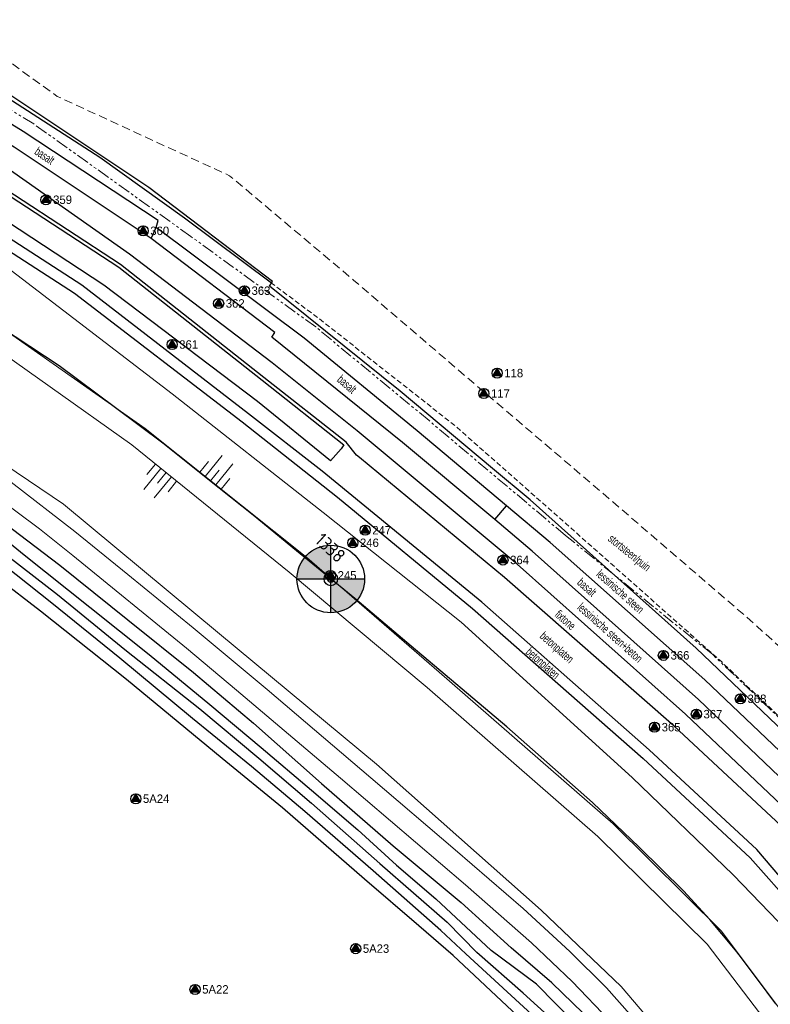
# Model space of a CAD drawing. Header units: metres. Extents: x 62183 to 64287, y 386037 to 390061.
# Tile 18 of 38: x 62837 to 62948, y 387993 to 388138. Entities that reach past the tile are written whole.
import ezdxf
from ezdxf.enums import TextEntityAlignment as Align

# ---------------------------------------------------------------- set-up
doc = ezdxf.new("R2010")
doc.units = ezdxf.units.M
doc.linetypes.add('HIDDEN', pattern=[0.375, 0.25, -0.125])
doc.linetypes.add('PHANTOM2', pattern=[1.25, 0.625, -0.125, 0.125, -0.125, 0.125, -0.125])
doc.layers.get('0').update_dxf_attribs({"linetype": 'CONTINUOUS'})
for name, color, linetype in [('0 @ 0.5', 7, 'CONTINUOUS'), ('0 @ 1', 7, 'CONTINUOUS'), ('0 @ 5', 7, 'CONTINUOUS'), ('BS-BINNENKRUINLIJN-KPN', 253, 'CONTINUOUS'), ('BS-INSTEEK-SLOOT-KPN', 253, 'CONTINUOUS'), ('BS-SCHEIDINGSL-TALUDBEKL-NTZ', 253, 'CONTINUOUS'), ('BS-SCHEIDINGSLIJN-TALUDBEKL', 253, 'CONTINUOUS'), ('BS-WATERLIJN-KPN', 253, 'CONTINUOUS')]:
    doc.layers.add(name, color=color, linetype=linetype)
for name, color, linetype, lineweight in [('BS-Boorpunten', 253, 'CONTINUOUS', 25), ('BS-Boorpuntnummer', 253, 'CONTINUOUS', 25), ('BS-Dijkpaal', 2, 'CONTINUOUS', 25), ('BS-Dijkpaalnr', 6, 'CONTINUOUS', 25), ('BS-KANT-KREUKELBERM', 35, 'PHANTOM2', 0), ('BS-KANT-VERHARDING', 253, 'CONTINUOUS', 0), ('BS-KRUINLIJN', 253, 'CONTINUOUS', 0), ('BS-OVERIGE-TEKSTEN', 253, 'CONTINUOUS', 0), ('BS-TEENLIJN', 11, 'CONTINUOUS', 0), ('BS-TEENSCHOT-GECONSTRUEERD', 1, 'HIDDEN', 13), ('BS-TUSSENBERM', 253, 'CONTINUOUS', 0), ('BS-ZANDLIJN', 2, 'HIDDEN', 20)]:
    doc.layers.add(name, color=color, linetype=linetype, lineweight=lineweight)
doc.layers.add('THEORETISCHE_NULLIJN', color=125, linetype='CONTINUOUS', plot=False)
doc.styles.add('ISO', font='isocp.shx', dxfattribs={"height": 2.5})

# ---------------------------------------------------------------- blocks, each defined once
blk = doc.blocks.new('dijkpaal')
at = {"layer": 'BS-Dijkpaal'}
h = blk.add_hatch(color=256, dxfattribs=at)
h.paths.add_polyline_path([(0, 0), (0, 1, 0.414214), (-1, 0)])
h.paths.add_polyline_path([(1, 0), (0, 0), (0, -1, 0.414214)])
for p, q in [((0, -1), (0, 1)), ((-1, 0), (1, 0))]:
    blk.add_line(p, q, dxfattribs=at)
blk.add_circle((0, 0), 1, dxfattribs=at)
blk = doc.blocks.new('*U722')
at = {"layer": '0 @ 0.5', "xscale": 0.5, "yscale": 0.5, "zscale": 0.5}
blk.add_blockref('dijkpaal', (62882.893, 388055.634), dxfattribs=at)
at = {"layer": '0 @ 1'}
blk.add_blockref('dijkpaal', (62882.893, 388055.634), dxfattribs=at)
at = {"layer": '0 @ 5', "xscale": 5, "yscale": 5, "zscale": 5}
blk.add_blockref('dijkpaal', (62882.893, 388055.634), dxfattribs=at)
blk = doc.blocks.new('S03')
at = {"color": 0}
for p, q in [((-2.01, 0), (-2.01, -2.01)), ((-1, 0), (-1, -4.01)), ((0, 0), (0, -2.01)), ((1, 0), (1, -4.01)), ((2.01, 0), (2.01, -2.01))]:
    blk.add_line(p, q, dxfattribs=at)
blk = doc.blocks.new('S04')
at = {"color": 0}
for p, q in [((-1, 0), (-1, 4.01)), ((1, 0), (1, 4.01)), ((-2.01, 0), (-2.01, 2.01)), ((0, 0), (0, 2.01)), ((2.01, 0), (2.01, 2.01))]:
    blk.add_line(p, q, dxfattribs=at)
blk = doc.blocks.new('punt-boring')
at = {"layer": 'BS-Boorpunten'}
h = blk.add_hatch(color=8, dxfattribs=at)
h.dxf.hatch_style = 1
h.paths.add_polyline_path([(0.01, 1), (-0.87, -0.49), (0.86, -0.51)])
h = blk.add_hatch(color=1, dxfattribs=at)
h.dxf.hatch_style = 1
h.paths.add_polyline_path([(0.01, 1), (-0.87, -0.49), (0.86, -0.51)])
at = {"layer": 'BS-Boorpunten', "color": 8}
blk.add_lwpolyline([(0.01, 1), (-0.87, -0.49), (0.86, -0.51)], close=True, dxfattribs=at)
at = {"layer": 'BS-Boorpunten', "color": 1}
blk.add_lwpolyline([(0.01, 1), (-0.87, -0.49), (0.86, -0.51)], close=True, dxfattribs=at)
at = {"layer": 'BS-Boorpunten', "color": 8}
blk.add_circle((0, 0), 1, dxfattribs=at)
at = {"layer": 'BS-Boorpunten', "color": 1}
blk.add_circle((0, 0), 1, dxfattribs=at)
blk = doc.blocks.new('*U277', base_point=(62905.529, 388083.079))
at = {"layer": 'BS-Boorpunten', "xscale": 1.499999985, "yscale": 1.499999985, "zscale": 1.499999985}
blk.add_blockref('punt-boring', (62905.529, 388083.079), dxfattribs=at)
at = {"layer": 'BS-Boorpuntnummer', "linetype": 'ByBlock', "insert": (62907.649, 388083.079), "char_height": 2.5, "attachment_point": 4}
blk.add_mtext('117', dxfattribs=at)
blk = doc.blocks.new('*U278', base_point=(62907.5, 388086.091))
at = {"layer": 'BS-Boorpunten', "xscale": 1.499999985, "yscale": 1.499999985, "zscale": 1.499999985}
blk.add_blockref('punt-boring', (62907.5, 388086.091), dxfattribs=at)
at = {"layer": 'BS-Boorpuntnummer', "linetype": 'ByBlock', "insert": (62909.62, 388086.091), "char_height": 2.5, "attachment_point": 4}
blk.add_mtext('118', dxfattribs=at)
blk = doc.blocks.new('*U348', base_point=(62882.849, 388056.162))
at = {"layer": 'BS-Boorpunten', "xscale": 1.499999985, "yscale": 1.499999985, "zscale": 1.499999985}
blk.add_blockref('punt-boring', (62882.849, 388056.162), dxfattribs=at)
at = {"layer": 'BS-Boorpuntnummer', "linetype": 'ByBlock', "insert": (62884.969, 388056.162), "char_height": 2.5, "attachment_point": 4}
blk.add_mtext('245', dxfattribs=at)
blk = doc.blocks.new('*U349', base_point=(62886.148, 388060.979))
at = {"layer": 'BS-Boorpunten', "xscale": 1.499999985, "yscale": 1.499999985, "zscale": 1.499999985}
blk.add_blockref('punt-boring', (62886.148, 388060.979), dxfattribs=at)
at = {"layer": 'BS-Boorpuntnummer', "linetype": 'ByBlock', "insert": (62888.268, 388060.979), "char_height": 2.5, "attachment_point": 4}
blk.add_mtext('246', dxfattribs=at)
blk = doc.blocks.new('*U350', base_point=(62887.968, 388062.852))
at = {"layer": 'BS-Boorpunten', "xscale": 1.499999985, "yscale": 1.499999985, "zscale": 1.499999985}
blk.add_blockref('punt-boring', (62887.968, 388062.852), dxfattribs=at)
at = {"layer": 'BS-Boorpuntnummer', "linetype": 'ByBlock', "insert": (62890.088, 388062.852), "char_height": 2.5, "attachment_point": 4}
blk.add_mtext('247', dxfattribs=at)
blk = doc.blocks.new('*U553', base_point=(62840.763, 388111.739))
at = {"layer": 'BS-Boorpunten', "xscale": 1.499999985, "yscale": 1.499999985, "zscale": 1.499999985}
blk.add_blockref('punt-boring', (62840.763, 388111.739), dxfattribs=at)
at = {"layer": 'BS-Boorpuntnummer', "linetype": 'ByBlock', "insert": (62842.883, 388111.739), "char_height": 2.5, "attachment_point": 4}
blk.add_mtext('359', dxfattribs=at)
blk = doc.blocks.new('*U554', base_point=(62855.133, 388107.138))
at = {"layer": 'BS-Boorpunten', "xscale": 1.499999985, "yscale": 1.499999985, "zscale": 1.499999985}
blk.add_blockref('punt-boring', (62855.133, 388107.138), dxfattribs=at)
at = {"layer": 'BS-Boorpuntnummer', "linetype": 'ByBlock', "insert": (62857.253, 388107.138), "char_height": 2.5, "attachment_point": 4}
blk.add_mtext('360', dxfattribs=at)
blk = doc.blocks.new('*U555', base_point=(62859.417, 388090.32))
at = {"layer": 'BS-Boorpunten', "xscale": 1.499999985, "yscale": 1.499999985, "zscale": 1.499999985}
blk.add_blockref('punt-boring', (62859.417, 388090.32), dxfattribs=at)
at = {"layer": 'BS-Boorpuntnummer', "linetype": 'ByBlock', "insert": (62861.537, 388090.32), "char_height": 2.5, "attachment_point": 4}
blk.add_mtext('361', dxfattribs=at)
blk = doc.blocks.new('*U556', base_point=(62866.301, 388096.396))
at = {"layer": 'BS-Boorpunten', "xscale": 1.499999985, "yscale": 1.499999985, "zscale": 1.499999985}
blk.add_blockref('punt-boring', (62866.301, 388096.396), dxfattribs=at)
at = {"layer": 'BS-Boorpuntnummer', "linetype": 'ByBlock', "insert": (62868.421, 388096.396), "char_height": 2.5, "attachment_point": 4}
blk.add_mtext('362', dxfattribs=at)
blk = doc.blocks.new('*U557', base_point=(62870.112, 388098.282))
at = {"layer": 'BS-Boorpunten', "xscale": 1.499999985, "yscale": 1.499999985, "zscale": 1.499999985}
blk.add_blockref('punt-boring', (62870.112, 388098.282), dxfattribs=at)
at = {"layer": 'BS-Boorpuntnummer', "linetype": 'ByBlock', "insert": (62872.232, 388098.282), "char_height": 2.5, "attachment_point": 4}
blk.add_mtext('363', dxfattribs=at)
blk = doc.blocks.new('*U558', base_point=(62908.361, 388058.442))
at = {"layer": 'BS-Boorpunten', "xscale": 1.499999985, "yscale": 1.499999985, "zscale": 1.499999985}
blk.add_blockref('punt-boring', (62908.361, 388058.442), dxfattribs=at)
at = {"layer": 'BS-Boorpuntnummer', "linetype": 'ByBlock', "insert": (62910.481, 388058.442), "char_height": 2.5, "attachment_point": 4}
blk.add_mtext('364', dxfattribs=at)
blk = doc.blocks.new('*U559', base_point=(62930.775, 388033.698))
at = {"layer": 'BS-Boorpunten', "xscale": 1.499999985, "yscale": 1.499999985, "zscale": 1.499999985}
blk.add_blockref('punt-boring', (62930.775, 388033.698), dxfattribs=at)
at = {"layer": 'BS-Boorpuntnummer', "linetype": 'ByBlock', "insert": (62932.895, 388033.698), "char_height": 2.5, "attachment_point": 4}
blk.add_mtext('365', dxfattribs=at)
blk = doc.blocks.new('*U560', base_point=(62932.089, 388044.325))
at = {"layer": 'BS-Boorpunten', "xscale": 1.499999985, "yscale": 1.499999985, "zscale": 1.499999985}
blk.add_blockref('punt-boring', (62932.089, 388044.325), dxfattribs=at)
at = {"layer": 'BS-Boorpuntnummer', "linetype": 'ByBlock', "insert": (62934.209, 388044.325), "char_height": 2.5, "attachment_point": 4}
blk.add_mtext('366', dxfattribs=at)
blk = doc.blocks.new('*U561', base_point=(62936.966, 388035.626))
at = {"layer": 'BS-Boorpunten', "xscale": 1.499999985, "yscale": 1.499999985, "zscale": 1.499999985}
blk.add_blockref('punt-boring', (62936.966, 388035.626), dxfattribs=at)
at = {"layer": 'BS-Boorpuntnummer', "linetype": 'ByBlock', "insert": (62939.086, 388035.626), "char_height": 2.5, "attachment_point": 4}
blk.add_mtext('367', dxfattribs=at)
blk = doc.blocks.new('*U562', base_point=(62943.481, 388037.898))
at = {"layer": 'BS-Boorpunten', "xscale": 1.499999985, "yscale": 1.499999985, "zscale": 1.499999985}
blk.add_blockref('punt-boring', (62943.481, 388037.898), dxfattribs=at)
at = {"layer": 'BS-Boorpuntnummer', "linetype": 'ByBlock', "insert": (62945.601, 388037.898), "char_height": 2.5, "attachment_point": 4}
blk.add_mtext('368', dxfattribs=at)
blk = doc.blocks.new('*U623', base_point=(62862.811, 387994.9))
at = {"layer": 'BS-Boorpunten', "xscale": 1.499999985, "yscale": 1.499999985, "zscale": 1.499999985}
blk.add_blockref('punt-boring', (62862.811, 387994.9), dxfattribs=at)
at = {"layer": 'BS-Boorpuntnummer', "linetype": 'ByBlock', "insert": (62864.931, 387994.9), "char_height": 2.5, "attachment_point": 4}
blk.add_mtext('5A22', dxfattribs=at)
blk = doc.blocks.new('*U624', base_point=(62886.573, 388000.934))
at = {"layer": 'BS-Boorpunten', "xscale": 1.499999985, "yscale": 1.499999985, "zscale": 1.499999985}
blk.add_blockref('punt-boring', (62886.573, 388000.934), dxfattribs=at)
at = {"layer": 'BS-Boorpuntnummer', "linetype": 'ByBlock', "insert": (62888.693, 388000.934), "char_height": 2.5, "attachment_point": 4}
blk.add_mtext('5A23', dxfattribs=at)
blk = doc.blocks.new('*U625', base_point=(62854.05, 388023.112))
at = {"layer": 'BS-Boorpunten', "xscale": 1.499999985, "yscale": 1.499999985, "zscale": 1.499999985}
blk.add_blockref('punt-boring', (62854.05, 388023.112), dxfattribs=at)
at = {"layer": 'BS-Boorpuntnummer', "linetype": 'ByBlock', "insert": (62856.17, 388023.112), "char_height": 2.5, "attachment_point": 4}
blk.add_mtext('5A24', dxfattribs=at)
blk = doc.blocks.new('A$C58CE76E8')
at = {"layer": 'BS-Boorpunten', "xscale": 0.5, "yscale": 0.5, "zscale": 0.5}
for name, p in [('*U553', (62840.763, 388111.739)), ('*U554', (62855.133, 388107.138)), ('*U557', (62870.112, 388098.282)), ('*U556', (62866.301, 388096.396)), ('*U555', (62859.417, 388090.32)), ('*U278', (62907.5, 388086.091)), ('*U277', (62905.529, 388083.079)), ('*U350', (62887.968, 388062.852)), ('*U349', (62886.148, 388060.979)), ('*U558', (62908.361, 388058.442)), ('*U348', (62882.849, 388056.162)), ('*U560', (62932.089, 388044.325)), ('*U562', (62943.481, 388037.898)), ('*U561', (62936.966, 388035.626)), ('*U559', (62930.775, 388033.698)), ('*U625', (62854.05, 388023.112)), ('*U624', (62886.573, 388000.934)), ('*U623', (62862.811, 387994.9))]:
    blk.add_blockref(name, p, dxfattribs=at)
at = {"layer": 'BS-Boorpunten', "color": 253, "xscale": 0.5, "yscale": 0.5, "zscale": 0.5}
for name, p in [('*U553', (62840.763, 388111.739)), ('*U553', (62840.763, 388111.739)), ('*U553', (62840.763, 388111.739)), ('*U554', (62855.133, 388107.138)), ('*U554', (62855.133, 388107.138)), ('*U554', (62855.133, 388107.138)), ('*U557', (62870.112, 388098.282)), ('*U557', (62870.112, 388098.282)), ('*U557', (62870.112, 388098.282)), ('*U556', (62866.301, 388096.396)), ('*U556', (62866.301, 388096.396)), ('*U556', (62866.301, 388096.396)), ('*U555', (62859.417, 388090.32)), ('*U555', (62859.417, 388090.32)), ('*U555', (62859.417, 388090.32)), ('*U278', (62907.5, 388086.091)), ('*U278', (62907.5, 388086.091)), ('*U278', (62907.5, 388086.091)), ('*U277', (62905.529, 388083.079)), ('*U277', (62905.529, 388083.079)), ('*U277', (62905.529, 388083.079)), ('*U350', (62887.968, 388062.852)), ('*U350', (62887.968, 388062.852)), ('*U350', (62887.968, 388062.852)), ('*U349', (62886.148, 388060.979)), ('*U349', (62886.148, 388060.979)), ('*U349', (62886.148, 388060.979)), ('*U558', (62908.361, 388058.442)), ('*U558', (62908.361, 388058.442)), ('*U558', (62908.361, 388058.442)), ('*U348', (62882.849, 388056.162)), ('*U348', (62882.849, 388056.162)), ('*U348', (62882.849, 388056.162)), ('*U560', (62932.089, 388044.325)), ('*U560', (62932.089, 388044.325)), ('*U560', (62932.089, 388044.325)), ('*U562', (62943.481, 388037.898)), ('*U562', (62943.481, 388037.898)), ('*U562', (62943.481, 388037.898)), ('*U561', (62936.966, 388035.626)), ('*U561', (62936.966, 388035.626)), ('*U561', (62936.966, 388035.626)), ('*U559', (62930.775, 388033.698)), ('*U559', (62930.775, 388033.698)), ('*U559', (62930.775, 388033.698)), ('*U625', (62854.05, 388023.112)), ('*U625', (62854.05, 388023.112)), ('*U625', (62854.05, 388023.112)), ('*U624', (62886.573, 388000.934)), ('*U624', (62886.573, 388000.934)), ('*U624', (62886.573, 388000.934)), ('*U623', (62862.811, 387994.9)), ('*U623', (62862.811, 387994.9)), ('*U623', (62862.811, 387994.9))]:
    blk.add_blockref(name, p, dxfattribs=at)
at = {"layer": 'BS-Boorpuntnummer', "color": 8, "xscale": 0.7499999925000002, "yscale": 0.7499999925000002, "zscale": 0.7499999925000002}
for p in [(62840.763, 388111.739), (62855.133, 388107.138), (62870.112, 388098.282), (62866.301, 388096.396), (62859.417, 388090.32), (62907.5, 388086.091), (62905.529, 388083.079), (62887.968, 388062.852), (62886.148, 388060.979), (62908.361, 388058.442), (62882.849, 388056.162), (62932.089, 388044.325), (62943.481, 388037.898), (62936.966, 388035.626), (62930.775, 388033.698), (62854.05, 388023.112), (62886.573, 388000.934), (62862.811, 387994.9)]:
    blk.add_blockref('punt-boring', p, dxfattribs=at)
at = {"layer": 'BS-Boorpuntnummer', "color": 8, "char_height": 1.25, "attachment_point": 4}
for s, insert in [('359', (62841.823, 388111.739)), ('360', (62856.193, 388107.138)), ('363', (62871.172, 388098.282)), ('362', (62867.361, 388096.396)), ('361', (62860.477, 388090.32)), ('118', (62908.56, 388086.091)), ('117', (62906.589, 388083.079)), ('247', (62889.028, 388062.852)), ('246', (62887.208, 388060.979)), ('364', (62909.421, 388058.442)), ('245', (62883.909, 388056.162)), ('366', (62933.149, 388044.325)), ('368', (62944.541, 388037.898)), ('367', (62938.026, 388035.626)), ('365', (62931.835, 388033.698)), ('5A24', (62855.11, 388023.112)), ('5A23', (62887.633, 388000.934)), ('5A22', (62863.871, 387994.9))]:
    blk.add_mtext(s, dxfattribs=dict(at, insert=insert))

msp = doc.modelspace()

# ---------------------------------------------------------------- linework, layer by layer
at = {"layer": 'BS-BINNENKRUINLIJN-KPN'}
for points in [[(62834.56, 388063.95), (62842.83, 388057.69), (62852.86, 388049.58), (62862.56, 388041.8), (62871.46, 388034.28), (62881.53, 388025.37), (62892.13, 388016.14), (62902.2, 388007.75), (62909.58, 388001.08)], [(62922.05, 387977.84), (62922.62, 387977.9), (62923.11, 387978.11), (62924.74, 387979.04), (62925.83, 387979.73), (62926.75, 387980.4), (62927.09, 387980.92), (62927.08, 387982.44), (62924.88, 387985.88), (62920.21, 387991.38), (62915.59, 387995.89), (62909.58, 388001.08)]]:
    msp.add_lwpolyline(points, dxfattribs=at)
at = {"layer": 'BS-INSTEEK-SLOOT-KPN'}
for points in [[(62830.12, 388065.2), (62837.56, 388059.2), (62847.24, 388051.46), (62856.05, 388044.44), (62865.01, 388037.04), (62872.61, 388030.72), (62880.02, 388024.38), (62886.9, 388018.53), (62892.63, 388013.29), (62898.45, 388008.33), (62906.63, 388000.67)], [(62900.98, 387999.9), (62895.91, 388004.33), (62887.9, 388011.24), (62875.74, 388021.79), (62866.8, 388029.09), (62852.67, 388040.75), (62839.97, 388050.87), (62827.39, 388060.55)], [(62900.98, 387999.9), (62910.49, 387990.98), (62916.03, 387985.16), (62920.1, 387979.81), (62922.05, 387977.84), (62924.82, 387979.54), (62925.61, 387980.97), (62925.87, 387981.51), (62925.75, 387982.3), (62923.09, 387985.44), (62919, 387989.9), (62913.34, 387995.68), (62906.63, 388000.67)]]:
    msp.add_lwpolyline(points, dxfattribs=at)
at = {"layer": 'BS-KANT-KREUKELBERM', "ltscale": 3}
msp.add_lwpolyline([(63128.76, 387777.83), (63115.67, 387798.44), (63105.13, 387814.54), (63095.83, 387828.65), (63075.5, 387850.9), (63069.14, 387861), (63056.97, 387880.3), (63039.39, 387905.91), (63021.08, 387934.58), (63004.2, 387959.86), (62987.11, 387987.33), (62977.58, 388003.19), (62965.27, 388019.68), (62958.9, 388025.91), (62939.38, 388044.45), (62917.61, 388062.07), (62897.44, 388079.06), (62880.66, 388092.92), (62862.19, 388106.32), (62838.97, 388122.96), (62807.1, 388142.35)], dxfattribs=at)
at = {"layer": 'BS-KANT-VERHARDING'}
for points in [[(62924.18, 387990.24, 1.7), (62918.62, 387996.1, 1.69), (62912.58, 388001.79, 1.66), (62902.82, 388010.38, 1.63), (62884.33, 388026.14, 1.61), (62868.96, 388039.16, 1.63), (62861.55, 388045.38, 1.63), (62844.72, 388059.11, 1.62), (62839.81, 388063.03, 1.63), (62829.47, 388070.74, 1.62)], [(62835.62, 388069.97, 1.67), (62845.03, 388062.67, 1.71), (62852.86, 388056.3, 1.71), (62862.53, 388048.41, 1.71), (62873.47, 388039.28, 1.7), (62888.81, 388026.2, 1.67), (62901.27, 388015.58, 1.68), (62911.36, 388006.87, 1.71), (62918.27, 388000.52, 1.74), (62923.69, 387995.16, 1.77), (62929.04, 387989.06, 1.78)]]:
    msp.add_polyline3d(points, dxfattribs=at)
at = {"layer": 'BS-KRUINLIJN'}
for points in [[(63087.49, 387778.11), (63070.43, 387804.36), (63052.72, 387831.46), (63037.74, 387853.5), (63034.26, 387858.54), (63016.56, 387884.84), (62997.76, 387913.31), (62980.85, 387938.83), (62963.01, 387965.72), (62948.53, 387988.51), (62938.56, 388001.6), (62922.37, 388017.51), (62897.17, 388039.6), (62876.74, 388056.64), (62853.44, 388075.49), (62829.25, 388092.67), (62801.18, 388109.51), (62770.17, 388127.7), (62741.9, 388145.53)], [(63090.36, 387779.49), (63072.94, 387805.56), (63054.76, 387833.07), (63040.11, 387855.19), (63019.1, 387886.86), (63000.59, 387914.92), (62983.29, 387940.6), (62981.93, 387942.86), (62965.79, 387967.4), (62951.13, 387989.59), (62940.68, 388003.54), (62924.68, 388019.41), (62898.91, 388041.86), (62879.36, 388058.81), (62855.43, 388077.89), (62830.85, 388095.15), (62802.63, 388112.65), (62771.63, 388130.47), (62744.3, 388146.77)]]:
    msp.add_lwpolyline(points, dxfattribs=at)
at = {"layer": 'BS-SCHEIDINGSL-TALUDBEKL-NTZ'}
msp.add_lwpolyline([(62874.11, 388099.42), (62861.25, 388109.03), (62848.72, 388117.99), (62834.28, 388127.34), (62816.33, 388138.49), (62780.58, 388158.48), (62750.42, 388175.81), (62750.44, 388175.83), (62751.73, 388177.81), (62749.05, 388179.34), (62738.77, 388186.47), (62730.88, 388197.57), (62726.99, 388207.18), (62724.37, 388206.54)], dxfattribs=at)
at = {"layer": 'BS-SCHEIDINGSLIJN-TALUDBEKL'}
for points in [[(62748.75, 388163.25), (62752.64, 388160.97), (62774.67, 388148.09), (62807.1, 388129.36), (62828, 388117.13), (62851.54, 388101.75), (62872.76, 388085.03), (62884.84, 388075.5), (62884.43, 388074.89), (62882.87, 388073.1), (62872.06, 388081.91), (62849.32, 388099.12), (62826.12, 388114.33), (62804.6, 388126.62), (62772.93, 388145.23), (62747.13, 388160.39), (62742.02, 388163.32)], [(63072.56, 387845.88), (63071.4, 387847.25), (63052.08, 387877.11), (63033.36, 387904.9), (63016.79, 387930.27), (63002.19, 387952.38), (62998.55, 387957.89), (62981.72, 387983.21), (62967.4, 388004.72), (62962.82, 388011.68), (62961.45, 388013.76), (62953.57, 388022.29), (62937.3, 388037.81), (62912.7, 388059.77), (62907.14, 388064.42), (62893.49, 388075.84), (62874.18, 388091.41), (62874.59, 388092.08), (62856.34, 388105.99), (62836.07, 388119.52), (62810.51, 388135.01), (62777.8, 388153.84)], [(63117, 387781.84), (63104.67, 387800.74), (63088.36, 387825.28), (63086.27, 387827.45), (63074.91, 387839.21), (63070.64, 387844.89), (63067.69, 387848.81), (63049.75, 387875.45), (63031.07, 387903.93), (63014.7, 387928.44), (62995.85, 387956.57), (62979.3, 387981.76), (62968.22, 387998.13), (62958.02, 388013.19), (62951.41, 388020.41), (62935.38, 388035.61), (62910.47, 388057.82), (62886.8, 388077.56), (62874.24, 388087.63), (62853.12, 388103.71), (62829.65, 388120.19), (62808.82, 388132.22), (62776.17, 388151.02)], [(62949.45, 388019.14), (62933.68, 388033.86), (62908.58, 388055.87), (62887.13, 388073.62), (62886.67, 388073.97), (62885.17, 388075.9), (62872.97, 388085.44), (62851.77, 388102.17), (62828.24, 388117.55), (62807.36, 388129.7), (62774.8, 388148.54)], [(63107.49, 387782.51), (63097.66, 387797.25), (63086.59, 387813.84), (63078.56, 387823.85), (63069.9, 387832.84), (63063.64, 387840.47), (63049.83, 387861.99), (63028.63, 387893.16), (63010.35, 387921.33), (62993.17, 387947.25), (62975.52, 387974.18), (62959.22, 387998.47), (62952.43, 388007.97), (62945.91, 388015.59), (62929.99, 388030.37), (62905.22, 388052.21), (62881.63, 388071.57), (62870.74, 388080.06), (62846.08, 388099.11), (62825.06, 388112.68), (62803.33, 388125.32), (62771.87, 388143.61)], [(63072.21, 387853.45), (63071.06, 387854.82), (63051.74, 387884.68), (63033.01, 387912.47), (63016.45, 387937.84), (63001.85, 387959.95), (62998.21, 387965.46), (62981.38, 387990.78), (62967.06, 388012.29), (62962.47, 388019.25), (62961.11, 388021.33), (62953.23, 388029.86), (62936.96, 388045.38), (62912.36, 388067.33), (62906.79, 388071.99), (62893.14, 388083.41), (62873.84, 388098.98), (62874.25, 388099.65), (62855.99, 388113.56), (62835.73, 388127.09), (62810.16, 388142.58)], [(62771.33, 388142.14), (62802.26, 388124.12), (62824.4, 388111.2), (62845, 388097.94), (62869.76, 388078.89), (62883.89, 388067.75), (62903.85, 388051.25), (62929.11, 388029.09), (62944.93, 388014.36), (62951.56, 388006.9), (62958.04, 387997.61), (62973.96, 387973.48), (62991.89, 387946.56), (63009.1, 387920.63), (63027.72, 387892.56), (63048.55, 387861.07), (63062.82, 387839.74), (63068.84, 387831.93), (63077.88, 387823.03), (63085.62, 387813.21), (63096.84, 387796.56)], [(62856.34, 388105.99), (62857.05, 388107.66), (62857.36, 388108.67), (62837.38, 388121.84), (62812.23, 388137.31), (62810.51, 388135.01)], [(63070.64, 387844.89), (63072.56, 387845.88), (63075.43, 387847.36), (63074.29, 387848.53), (63066.81, 387859.77), (63054.21, 387878.72), (63035.83, 387906.17), (63018.48, 387932.51), (63004.59, 387953.71), (63001.22, 387958.86), (62983.99, 387984.84), (62969.54, 388006.73), (62965.22, 388013.1), (62962.56, 388017.02), (62956.37, 388023.47), (62938.22, 388040.73), (62915.36, 388061.04), (62908.89, 388066.47), (62895.69, 388077.56), (62878.97, 388091.27), (62857.05, 388107.66)], [(62907.14, 388064.42), (62908.89, 388066.47)]]:
    msp.add_lwpolyline(points, dxfattribs=at)
at = {"layer": 'BS-TEENLIJN'}
msp.add_lwpolyline([(62732.96, 388141.74), (62744.73, 388132.4), (62757.38, 388122.52), (62769.54, 388113.41), (62781.27, 388106.16), (62798.42, 388095.62), (62818.94, 388083.2), (62843.34, 388066.7), (62866.43, 388047.51), (62889.63, 388028.25), (62914.01, 388006.62), (62925.85, 387995.32), (62933.7, 387986.1), (62945.88, 387967.58), (62962.85, 387942.08), (62980.71, 387914.99), (62990.39, 387900.43), (63000.67, 387885.11), (63014.22, 387864.43), (63030.78, 387839.44), (63048.37, 387813.81), (63063.72, 387790.56)], dxfattribs=at)
at = {"layer": 'BS-TEENSCHOT-GECONSTRUEERD', "ltscale": 3, "flags": 128}
msp.add_lwpolyline([(63465.67, 387263.56), (63459.24, 387271.51), (63453.52, 387277.93), (63453.52, 387277.92), (63453.52, 387277.93), (63466.29, 387286.16), (63480.85, 387295.82), (63481.63, 387295.24), (63483.22, 387294.05), (63485.8, 387292.73), (63488.8, 387292.01), (63491.59, 387291.92), (63494.12, 387292.62), (63497.51, 387294.73), (63499.71, 387297.49), (63500.66, 387300.21), (63500.75, 387304.57), (63499.97, 387307.28), (63497.61, 387310.59), (63493.86, 387314.17), (63490.12, 387316.38), (63484.88, 387317.92), (63480.08, 387318.18), (63475.37, 387317.57), (63471.7, 387315.56), (63446.67, 387296.81), (63444.67, 387296.83), (63443.76, 387297.61), (63435.82, 387309.68), (63433.26, 387313.22), (63427.19, 387322.37), (63423.23, 387329.49), (63420.74, 387334.54), (63408.88, 387361.31), (63399.22, 387375.91), (63384.01, 387398.88), (63370.3, 387420.39), (63368.86, 387422.12), (63346.74, 387445.44), (63338.9, 387456.81), (63329.14, 387472.07), (63309.26, 387502.53), (63294.58, 387523.48), (63281.09, 387544.87), (63278.71, 387549.5), (63274.96, 387558.14), (63271.18, 387566.62), (63269.86, 387569.72), (63266.08, 387575.42), (63257.86, 387587.61), (63254.21, 387593.49), (63241.12, 387612.74), (63238.72, 387616.27), (63231.95, 387624.5), (63223.5, 387632.91), (63217.99, 387639.15), (63203.84, 387659.41), (63198.14, 387667.88), (63181.92, 387692.51), (63164.86, 387718.87), (63154.14, 387735.8), (63143.85, 387751.73), (63136.56, 387763.47), (63136.97, 387763.67), (63129.34, 387778.02), (63125.73, 387783.26), (63111.78, 387805.43), (63095.03, 387830.64), (63088.96, 387837.97), (63075.18, 387853.89), (63070.42, 387861.68), (63069.89, 387861.4), (63064, 387870.79), (63043.38, 387902.36), (63032.98, 387918.72), (63004.45, 387961.04), (62988.13, 387987.34), (62977.58, 388003.19), (62965.38, 388019.69), (62958.93, 388026.04), (62940.67, 388043.4), (62917.73, 388063.78), (62901.32, 388078.27), (62881.2, 388094.12), (62874.11, 388099.42)], dxfattribs=at)
at = {"layer": 'BS-TUSSENBERM'}
msp.add_lwpolyline([(63096.13, 387783.26), (63078.9, 387809.8), (63060.53, 387837.84), (63046.07, 387859.27), (63025.1, 387889.95), (63005.89, 387918.68), (62989.4, 387945.28), (62971.92, 387971), (62955.52, 387996.04), (62949.14, 388004.91), (62942.42, 388011.86), (62927.48, 388026.27), (62902.17, 388049.24), (62881.76, 388065.47), (62859.43, 388083.03), (62834.95, 388101.77), (62806.71, 388118.64), (62775.32, 388137.04), (62748.1, 388152.93)], dxfattribs=at)
at = {"layer": 'BS-WATERLIJN-KPN'}
for points in [[(62745.5, 388107.06), (62746.58, 388107.19), (62748.03, 388106.89), (62751.58, 388105.22), (62753.03, 388104.13), (62756.29, 388102.61), (62768.17, 388096.28), (62779.04, 388091.52), (62788.99, 388087.08), (62796.72, 388083.56), (62803.12, 388080.1), (62812.65, 388074.12), (62822.33, 388068.37), (62826.57, 388065.49), (62833.46, 388060.28), (62842.47, 388053.36), (62852.42, 388045.22), (62863.54, 388036.42), (62872.26, 388029.14), (62880.02, 388022.45), (62890.14, 388013.54), (62900.1, 388004.84), (62904.49, 388000.38)], [(62902.88, 388000.16), (62899.15, 388003.63), (62889.15, 388012.43), (62879.05, 388021.21), (62871.18, 388027.91), (62862.44, 388035), (62851.67, 388043.94), (62841.62, 388052.04), (62832.69, 388059.12), (62825.95, 388064.2), (62821.82, 388067.04), (62812.17, 388072.82), (62802.73, 388078.56), (62796.3, 388082.04), (62789.04, 388084.91), (62778.5, 388089.76), (62767.96, 388094.6), (62755.85, 388100.87), (62748.81, 388105.37), (62748.34, 388105.61), (62746.57, 388106.07), (62745.62, 388106.52), (62745.5, 388107.06)], [(62902.88, 388000.16), (62912.64, 387991.2), (62917.67, 387986.23), (62922.72, 387979.83), (62922.97, 387979.58), (62924.23, 387980.51), (62923.04, 387982.26), (62920.77, 387985.09), (62917.15, 387989.08), (62911.36, 387994.37), (62904.49, 388000.38)]]:
    msp.add_lwpolyline(points, dxfattribs=at)
at = {"layer": 'BS-ZANDLIJN', "ltscale": 5, "flags": 128}
msp.add_lwpolyline([(63499.08, 387299.63), (63500.1, 387306.8), (63500.27, 387307.99), (63492.93, 387317.11), (63485.31, 387320.31), (63475.04, 387320.46), (63462.1, 387310.5), (63453.76, 387302.52), (63440.93, 387303.78), (63439.29, 387311.75), (63425.01, 387338.69), (63416.67, 387354.76), (63402.28, 387380.84), (63385.28, 387406.49), (63374.18, 387421.66), (63362.49, 387439.23), (63353.78, 387446.19), (63334.9, 387474.97), (63319.09, 387498.52), (63302.14, 387523.17), (63290.16, 387543.28), (63284.12, 387557.03), (63269.4, 387580.68), (63253.34, 387604.89), (63262.31, 387614.97), (63262.18, 387620.97), (63256.2, 387625.51), (63237.06, 387626.56), (63224.06, 387644.56), (63216.36, 387654.02), (63197.93, 387680.66), (63184.85, 387699.77), (63185.17, 387703.51), (63161.21, 387737.38), (63146.38, 387762.17), (63132.37, 387780.02), (63135.45, 387789.41), (63133.35, 387803.78), (63124.99, 387813.96), (63116.28, 387808.33), (63105.35, 387823.92), (63110.55, 387828.03), (63104.78, 387835.02), (63099.89, 387831.82), (63092.83, 387846.72), (63082.81, 387855.9), (63064.07, 387885.9), (63046.82, 387909.75), (63026.5, 387938.73), (63021.75, 387950.76), (63011.69, 387964.23), (62993.29, 387992.34), (62976.78, 388012.96), (62963.96, 388032.4), (62944.94, 388049.53), (62923.13, 388068.32), (62903.35, 388085.18), (62886.25, 388099.87), (62867.92, 388115.3), (62842.43, 388127.04), (62811.69, 388149.25), (62781.94, 388164.96), (62758.96, 388179.44), (62753.68, 388189.75), (62734.43, 388203.05), (62722.76, 388228.37), (62716.48, 388251.68), (62715.49, 388256.83), (62721.04, 388258.28), (62723.79, 388262.51), (62722.96, 388267.45), (62728.46, 388268.46), (62735.89, 388270.43), (62739.09, 388277.71), (62738.04, 388284.96), (62721.63, 388286.09), (62706.72, 388286.62), (62702.37, 388293.45), (62701.43, 388303.08), (62698.17, 388319.03), (62691.06, 388347.29), (62690.84, 388357.66), (62692.49, 388361.28), (62702.86, 388363.85), (62714.73, 388369.8), (62715.6, 388375.47), (62713.66, 388378.99), (62691.75, 388380.24), (62678.34, 388377.27), (62678.69, 388386.99), (62673.97, 388406.28), (62665, 388441.7), (62657.91, 388475.31), (62648.33, 388509.34), (62640.08, 388538.69), (62631.17, 388573.95), (62632.11, 388584), (62630.94, 388588.92), (62626.55, 388594.17), (62623.28, 388606.17), (62616.39, 388632.84), (62609.21, 388662.02), (62603.99, 388666.66)], dxfattribs=at)
at = {"layer": 'THEORETISCHE_NULLIJN'}
msp.add_lwpolyline([(62948.72, 387992.78), (62946.17, 387996.22), (62943.32, 388000), (62942.78, 388000.73), (62938.98, 388005.23), (62935.07, 388009.5), (62928.5, 388015.97), (62921.59, 388022.56), (62908.95, 388033.77), (62894.77, 388045.69), (62886.43, 388052.75), (62877.26, 388060.23), (62871.4, 388065.09), (62864.71, 388070.42), (62858.04, 388075.74), (62851.04, 388080.95), (62842.73, 388087.17), (62834.03, 388092.87), (62817.04, 388103.63), (62791.27, 388118.85), (62760.99, 388137.3), (62741.35, 388148.78)], dxfattribs=at)

# ---------------------------------------------------------------- block references
msp.add_blockref('*U722', (0, 0))
at = {"layer": 'BS-Boorpunten', "color": 253}
msp.add_blockref('A$C58CE76E8', (0, 0), dxfattribs=at)
at = {"layer": 'BS-KRUINLIJN'}
for name, p, rotation in [('S03', (62865.11, 388070.17), 141.4189308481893), ('S04', (62858.53, 388071.37), 141.0176447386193)]:
    msp.add_blockref(name, p, dxfattribs=dict(at, rotation=rotation))

# ---------------------------------------------------------------- texts
at = {"layer": 'BS-Dijkpaalnr', "style": 'ISO'}
msp.add_text('1338', height=2, rotation=316.9918, dxfattribs=at).set_placement((62880.4, 388061.15))
at = {"layer": 'BS-OVERIGE-TEKSTEN', "width": 0.68}
for s, rotation, p in [('basalt', 326.2826, (62840.57, 388118.27)), ('basalt', 319.1081, (62885.28, 388084.46)), ('stortsteen/puin', 321.0079, (62926.99, 388059.4)), ('lessinische steen', 318.3756, (62925.73, 388053.79)), ('basalt', 318.2468, (62920.78, 388054.42)), ('lessinische steen+beton', 318.2708, (62924.23, 388047.7)), ('fixtone', 318.7668, (62917.61, 388049.58)), ('betonplaten', 318.6013, (62916.24, 388045.4)), ('betonplaten', 318.7457, (62914.17, 388043.05))]:
    msp.add_text(s, height=1.25, rotation=rotation, dxfattribs=at).set_placement(p, align=Align.MIDDLE)

doc.saveas('drawing.dxf')
